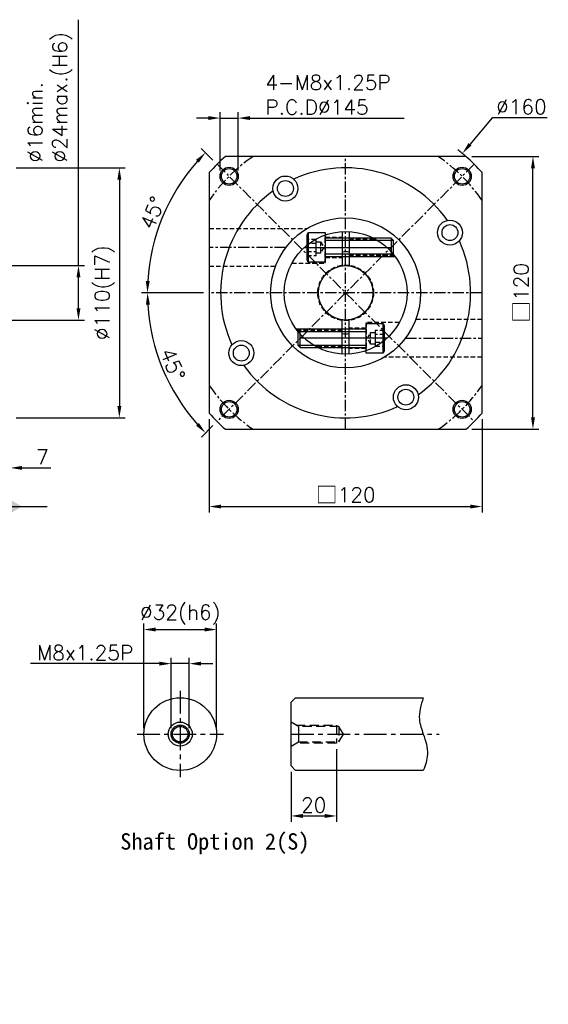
# Model space of a CAD drawing. Header units: millimetres. Extents: x -359 to 775, y -19 to 567.
# Tile 2 of 2: x 84 to 317, y 134 to 567. Entities that reach past the tile are written whole.
import ezdxf

# ---------------------------------------------------------------- set-up
doc = ezdxf.new("R2010")
doc.units = ezdxf.units.MM
doc.header["$LTSCALE"] = 4
doc.linetypes.add('CENTER', pattern=[2, 1.25, -0.25, 0.25, -0.25])
doc.linetypes.add('DASHED', pattern=[0.75, 0.5, -0.25])
for name, color, linetype in [('DIM', 6, 'Continuous'), ('M8x30L', 7, 'Continuous'), ('MF120X1-012', 7, 'Continuous'), ('MF120X1-212', 7, 'Continuous'), ('MF120X1-511', 7, 'Continuous'), ('圖框', 7, 'Continuous')]:
    doc.layers.add(name, color=color, linetype=linetype)
doc.styles.get("Standard").update_dxf_attribs({"font": 'romans.shx'})
doc.dimstyles.new('R', dxfattribs={"dimscale": 2.6, "dimtxt": 2.5, "dimasz": 2, "dimexe": 1, "dimexo": 1, "dimgap": 0.6, "dimtad": 1, "dimtoh": 1, "dimdec": 4, "dimdsep": 46, "dimtxsty": 'Standard', "dimcen": 0.5, "dimdle": 1, "dimclrt": 7, "dimadec": 4, "dimazin": 2, "dimtfac": 1, "dimtdec": 4, "dimtofl": 0, "dimtmove": 0, "dimatfit": 3, "dimfxl": 0, "dimtolj": 1, "dimarcsym": 0})
doc.dimstyles.get("Standard").update_dxf_attribs({"dimscale": 2.6, "dimtxt": 2.5, "dimasz": 2, "dimexe": 1, "dimexo": 1, "dimgap": 0.6, "dimtad": 1, "dimdec": 4, "dimdsep": 46, "dimtxsty": 'Standard', "dimcen": 0.5, "dimdle": 1, "dimclrt": 7, "dimadec": 4, "dimazin": 2, "dimtfac": 1, "dimtdec": 4, "dimtofl": 0, "dimtmove": 0, "dimatfit": 3, "dimfxl": 0, "dimtolj": 1, "dimarcsym": 0})

# ---------------------------------------------------------------- blocks, each defined once
blk = doc.blocks.new('*D23')
at = {"layer": 'Defpoints', "color": 0, "ltscale": 2}
for p in [(284.19, 503.51), (167.62, 446.94), (287.62, 446.94), (143.42, 424.38), (171.05, 390.37)]:
    blk.add_point(p, dxfattribs=at)
at = {"layer": '圖框', "color": 0, "lineweight": -2, "ltscale": 2}
for p, q in [((165.02, 446.94), (137.85, 446.94)), ((169.21, 388.53), (164.15, 383.47))]:
    blk.add_line(p, q, dxfattribs=at)
blk.add_arc((227.62, 446.94), 87.16, 183.4187, 221.5813, dxfattribs=at)
at = {"layer": '圖框', "color": 0, "ltscale": 2}
for points in [[(139.74, 441.71), (141.48, 441.77), (140.45, 446.94)], [(163.05, 389.68), (161.79, 388.5), (165.98, 385.31)]]:
    blk.add_solid(points, dxfattribs=at)
at = {"layer": '圖框', "color": 7, "ltscale": 2, "insert": (151.53, 415.42), "char_height": 6.5, "attachment_point": 5, "rotation": 292.5}
blk.add_mtext('\\A1;45°', dxfattribs=at)
blk = doc.blocks.new('*D24')
at = {"layer": 'Defpoints', "color": 0, "ltscale": 2}
for p in [(171.05, 503.51), (152.09, 490.54), (167.62, 446.94), (287.62, 446.94), (284.19, 390.37)]:
    blk.add_point(p, dxfattribs=at)
at = {"layer": '圖框', "color": 0, "lineweight": -2, "ltscale": 2}
for p, q in [((169.21, 505.34), (164.11, 510.45)), ((165.02, 446.94), (137.8, 446.94))]:
    blk.add_line(p, q, dxfattribs=at)
blk.add_arc((227.62, 446.94), 87.21, 138.4167, 176.5833, dxfattribs=at)
at = {"layer": '圖框', "color": 0, "ltscale": 2}
for points in [[(161.75, 505.42), (163.01, 504.23), (165.95, 508.61)], [(141.42, 452.11), (139.69, 452.16), (140.4, 446.94)]]:
    blk.add_solid(points, dxfattribs=at)
at = {"layer": '圖框', "color": 7, "ltscale": 2, "insert": (142.6, 482.15), "char_height": 6.5, "attachment_point": 5, "rotation": 67.5}
blk.add_mtext('\\A1;45°', dxfattribs=at)
blk = doc.blocks.new('*D12')
at = {"layer": 'Defpoints', "color": 0, "ltscale": 2}
for p in [(180.35, 523.82), (172.35, 498.2), (180.35, 498.2)]:
    blk.add_point(p, dxfattribs=at)
at = {"layer": '圖框', "color": 0, "lineweight": -2, "ltscale": 2}
for p, q in [((172.35, 500.8), (172.35, 526.42)), ((180.35, 500.8), (180.35, 526.42)), ((167.15, 523.82), (161.95, 523.82)), ((172.35, 523.82), (180.35, 523.82)), ((185.55, 523.82), (253.3, 523.82))]:
    blk.add_line(p, q, dxfattribs=at)
at = {"layer": '圖框', "color": 0, "ltscale": 2}
for points in [[(167.15, 524.69), (167.15, 522.96), (172.35, 523.82)], [(185.55, 524.69), (185.55, 522.96), (180.35, 523.82)]]:
    blk.add_solid(points, dxfattribs=at)
at = {"layer": '圖框', "color": 7, "ltscale": 2, "insert": (192.31, 542.72), "char_height": 6.5, "attachment_point": 1}
blk.add_mtext('\\A1;4-M8x1.25P\\PP.C.D%%C145', dxfattribs=at)
blk = doc.blocks.new('*D25')
at = {"layer": 'Defpoints', "color": 0, "ltscale": 2}
for p in [(278.99, 508.27), (176.25, 385.61)]:
    blk.add_point(p, dxfattribs=at)
at = {"layer": '圖框', "color": 0, "lineweight": -2, "ltscale": 2}
for p, q in [((292.11, 523.94), (282.33, 512.25)), ((316.27, 523.94), (292.11, 523.94)), ((226.32, 446.94), (228.92, 446.94)), ((227.62, 445.64), (227.62, 448.24))]:
    blk.add_line(p, q, dxfattribs=at)
blk.add_arc((227.62, 446.94), 80, 48.5904, 51.9112, dxfattribs=at)
at = {"layer": '圖框', "color": 0, "ltscale": 2}
blk.add_solid([(281.66, 512.81), (282.99, 511.7), (278.99, 508.27)], dxfattribs=at)
at = {"layer": '圖框', "color": 7, "ltscale": 2, "insert": (304.97, 528.75), "char_height": 6.5, "attachment_point": 5}
blk.add_mtext('\\A1;∅160', dxfattribs=at)
blk = doc.blocks.new('六角承窩頭螺栓M8X30L')
at = {"color": 0}
for p, q in [((-7.5, 6.5), (-7.5, -6.5)), ((30, 3), (0, 3)), ((29, 4), (29, -4)), ((30, -3), (0, -3))]:
    blk.add_line(p, q, dxfattribs=at)
at = {"color": 0, "linetype": 'CENTER'}
blk.add_line((-8, 0), (30, 0), dxfattribs=at)
at = {"color": 0}
blk.add_lwpolyline([(-7.5, -6.5), (-8, -5.63), (-8, 5.63), (-7.5, 6.5), (0, 6.5), (0, -6.5)], close=True, dxfattribs=at)
blk.add_lwpolyline([(0, -4.6, -0.414214), (0.6, -4), (29, -4), (30, -3), (30, 3), (29, 4), (0.6, 4, -0.414214), (0, 4.6)], format="xyb", dxfattribs=at)
at = {"color": 0, "linetype": 'DASHED'}
for points in [[(-8, 3.5), (-8, -3.5), (-4, -3.5), (-4, 3.5)], [(-8, 1.75), (-8, -1.75), (-4, -1.75), (-4, 1.75)], [(-4, -2.5), (-4, 2.5), (-2, 2.5), (-2, -2.5)]]:
    blk.add_lwpolyline(points, close=True, dxfattribs=at)
blk.add_lwpolyline([(-2, 2.5), (-0.56, 0), (-2, -2.5)], dxfattribs=at)
blk = doc.blocks.new('*D20')
at = {"layer": 'Defpoints', "color": 0, "ltscale": 2}
for p in [(170.83, 298.83), (138.83, 252.83), (170.83, 252.83)]:
    blk.add_point(p, dxfattribs=at)
at = {"layer": '圖框', "color": 0, "lineweight": -2, "ltscale": 2}
for p, q in [((138.83, 255.43), (138.83, 301.43)), ((170.83, 255.43), (170.83, 301.43)), ((144.03, 298.83), (165.63, 298.83))]:
    blk.add_line(p, q, dxfattribs=at)
at = {"layer": '圖框', "color": 0, "ltscale": 2}
for points in [[(144.03, 299.7), (144.03, 297.97), (138.83, 298.83)], [(165.63, 299.7), (165.63, 297.97), (170.83, 298.83)]]:
    blk.add_solid(points, dxfattribs=at)
at = {"layer": '圖框', "color": 7, "ltscale": 2, "insert": (154.83, 305.34), "char_height": 6.5, "attachment_point": 5}
blk.add_mtext('\\A1;%%C32(h6)', dxfattribs=at)
blk = doc.blocks.new('*D21')
at = {"layer": 'Defpoints', "color": 0, "ltscale": 2}
for p in [(158.83, 283.83), (150.83, 252.83), (158.83, 252.83)]:
    blk.add_point(p, dxfattribs=at)
at = {"layer": '圖框', "color": 0, "lineweight": -2, "ltscale": 2}
for p, q in [((150.83, 255.43), (150.83, 286.43)), ((158.83, 255.43), (158.83, 286.43)), ((145.63, 283.83), (89, 283.83)), ((158.83, 283.83), (150.83, 283.83)), ((164.03, 283.83), (169.23, 283.83))]:
    blk.add_line(p, q, dxfattribs=at)
at = {"layer": '圖框', "color": 0, "ltscale": 2}
for points in [[(145.63, 284.7), (145.63, 282.97), (150.83, 283.83)], [(164.03, 284.7), (164.03, 282.97), (158.83, 283.83)]]:
    blk.add_solid(points, dxfattribs=at)
at = {"layer": '圖框', "color": 7, "ltscale": 2, "insert": (113, 288.64), "char_height": 6.5, "attachment_point": 5}
blk.add_mtext('\\A1;M8x1.25P', dxfattribs=at)
blk = doc.blocks.new('*D22')
at = {"layer": 'Defpoints', "color": 0, "ltscale": 2}
for p in [(223.59, 248.83), (203.59, 238.83), (223.59, 216.83)]:
    blk.add_point(p, dxfattribs=at)
at = {"layer": '圖框', "color": 0, "lineweight": -2, "ltscale": 2}
for p, q in [((223.59, 246.23), (223.59, 214.23)), ((203.59, 236.23), (203.59, 214.23)), ((208.79, 216.83), (218.39, 216.83))]:
    blk.add_line(p, q, dxfattribs=at)
at = {"layer": '圖框', "color": 0, "ltscale": 2}
for points in [[(208.79, 217.7), (208.79, 215.97), (203.59, 216.83)], [(218.39, 217.7), (218.39, 215.97), (223.59, 216.83)]]:
    blk.add_solid(points, dxfattribs=at)
at = {"layer": '圖框', "color": 7, "ltscale": 2, "insert": (213.59, 221.64), "char_height": 6.5, "attachment_point": 5}
blk.add_mtext('\\A1;20', dxfattribs=at)
blk = doc.blocks.new('*D26')
at = {"color": 0, "lineweight": -2}
for p, q in [((167.62, 391.42), (167.62, 350.34)), ((287.62, 391.42), (287.62, 350.34)), ((172.82, 352.94), (282.42, 352.94))]:
    blk.add_line(p, q, dxfattribs=at)
at = {"color": 0}
for points in [[(172.82, 353.8), (172.82, 352.07), (167.62, 352.94)], [(282.42, 353.8), (282.42, 352.07), (287.62, 352.94)]]:
    blk.add_solid(points, dxfattribs=at)
at = {"layer": 'Defpoints', "color": 0}
for p in [(167.62, 394.02), (287.62, 394.02), (287.62, 352.94)]:
    blk.add_point(p, dxfattribs=at)
at = {"color": 7, "insert": (227.62, 358.02), "char_height": 6.5, "attachment_point": 5}
blk.add_mtext('\\A1;{\\fPMingLiU|b0|i0|c136|p18;\\H1.083x;\\C0;□}120', dxfattribs=at)
blk = doc.blocks.new('*D34')
at = {"color": 0, "lineweight": -2}
for p, q in [((283.13, 506.94), (312.64, 506.94)), ((310.04, 392.14), (310.04, 501.74)), ((283.13, 386.94), (312.64, 386.94))]:
    blk.add_line(p, q, dxfattribs=at)
at = {"color": 0}
for points in [[(309.17, 501.74), (310.9, 501.74), (310.04, 506.94)], [(309.17, 392.14), (310.9, 392.14), (310.04, 386.94)]]:
    blk.add_solid(points, dxfattribs=at)
at = {"layer": 'Defpoints', "color": 0}
for p in [(280.53, 506.94), (310.04, 506.94), (280.53, 386.94)]:
    blk.add_point(p, dxfattribs=at)
at = {"color": 7, "insert": (304.96, 446.94), "char_height": 6.5, "attachment_point": 5, "rotation": 90}
blk.add_mtext('\\A1;{\\fPMingLiU|b0|i0|c136|p18;\\H1.083x;\\C0;□}120', dxfattribs=at)
blk = doc.blocks.new('*D68')
at = {"layer": 'Defpoints', "color": 0, "ltscale": 2}
for p in [(73.06, 391.94), (80.06, 387.94), (80.06, 369.94)]:
    blk.add_point(p, dxfattribs=at)
at = {"layer": '圖框', "color": 0, "lineweight": -2, "ltscale": 2}
for p, q in [((73.06, 389.34), (73.06, 367.34)), ((80.06, 385.34), (80.06, 367.34)), ((67.86, 369.94), (62.66, 369.94)), ((73.06, 369.94), (80.06, 369.94)), ((85.26, 369.94), (97.92, 369.94))]:
    blk.add_line(p, q, dxfattribs=at)
at = {"layer": '圖框', "color": 0, "ltscale": 2}
for points in [[(67.86, 370.8), (67.86, 369.07), (73.06, 369.94)], [(85.26, 370.8), (85.26, 369.07), (80.06, 369.94)]]:
    blk.add_solid(points, dxfattribs=at)
at = {"layer": '圖框', "color": 7, "ltscale": 2, "insert": (94.19, 374.75), "char_height": 6.5, "attachment_point": 5}
blk.add_mtext('\\A1;7', dxfattribs=at)
blk = doc.blocks.new('*D73')
at = {"layer": 'Defpoints', "color": 0, "ltscale": 2}
for p in [(60.06, 458.94), (60.06, 434.94), (110.06, 434.94)]:
    blk.add_point(p, dxfattribs=at)
at = {"layer": '圖框', "color": 0, "lineweight": -2, "ltscale": 2}
for p, q in [((110.06, 458.94), (110.06, 567.1)), ((62.66, 458.94), (112.66, 458.94)), ((110.06, 440.14), (110.06, 453.74)), ((62.66, 434.94), (112.66, 434.94))]:
    blk.add_line(p, q, dxfattribs=at)
at = {"layer": '圖框', "color": 0, "ltscale": 2}
for points in [[(109.2, 453.74), (110.93, 453.74), (110.06, 458.94)], [(109.2, 440.14), (110.93, 440.14), (110.06, 434.94)]]:
    blk.add_solid(points, dxfattribs=at)
at = {"layer": '圖框', "color": 7, "ltscale": 2, "insert": (87.76, 504.25), "char_height": 6.5, "attachment_point": 1, "rotation": 90}
blk.add_mtext('\\A1;%%C16min.\\P%%C24max.(H6)', dxfattribs=at)
blk = doc.blocks.new('*D74')
at = {"layer": 'Defpoints', "color": 0, "ltscale": 2}
for p in [(80.06, 501.94), (80.06, 391.94), (128.06, 391.94)]:
    blk.add_point(p, dxfattribs=at)
at = {"layer": '圖框', "color": 0, "lineweight": -2, "ltscale": 2}
for p, q in [((82.66, 501.94), (130.66, 501.94)), ((128.06, 496.74), (128.06, 397.14)), ((82.66, 391.94), (130.66, 391.94))]:
    blk.add_line(p, q, dxfattribs=at)
at = {"layer": '圖框', "color": 0, "ltscale": 2}
for points in [[(127.2, 496.74), (128.93, 496.74), (128.06, 501.94)], [(127.2, 397.14), (128.93, 397.14), (128.06, 391.94)]]:
    blk.add_solid(points, dxfattribs=at)
at = {"layer": '圖框', "color": 7, "ltscale": 2, "insert": (121.55, 447.03), "char_height": 6.5, "attachment_point": 5, "rotation": 90}
blk.add_mtext('\\A1;%%c110(H7)', dxfattribs=at)

msp = doc.modelspace()

# ---------------------------------------------------------------- linework, layer by layer
at = {"layer": 'MF120X1-012', "color": 0, "linetype": 'CENTER', "ltscale": 2}
for p, q in [((154.82693, 271.83175), (154.82693, 233.83175)), ((135.82693, 252.83175), (173.82693, 252.83175))]:
    msp.add_line(p, q, dxfattribs=at)
at = {"layer": 'MF120X1-012', "color": 0, "ltscale": 2}
for p, q in [((203.58695, 266.83175), (205.58695, 268.83175)), ((205.58695, 268.83175), (261.78695, 268.83175)), ((203.58695, 238.83175), (203.58695, 266.83175)), ((206.87785, 256.23175), (206.87785, 249.43175)), ((205.58695, 236.83175), (203.58695, 238.83175)), ((261.78695, 236.83175), (205.58695, 236.83175))]:
    msp.add_line(p, q, dxfattribs=at)
at = {"layer": 'MF120X1-012', "color": 0, "linetype": 'DASHED', "ltscale": 2}
msp.add_line((224.67592, 256.23175), (224.67592, 249.43175), dxfattribs=at)
for points in [[(203.58695, 247.53175), (206.87785, 249.43175), (224.67592, 249.43175), (226.63892, 252.83175), (224.67592, 256.23175), (206.87785, 256.23175), (203.58695, 258.13175)], [(205.83862, 256.83175), (223.58695, 256.83175), (223.58695, 248.83175), (205.83862, 248.83175)]]:
    msp.add_lwpolyline(points, dxfattribs=at)
at = {"layer": 'MF120X1-012', "color": 0, "ltscale": 2}
for radius in [16, 5.3, 4, 3.4]:
    msp.add_circle((154.82693, 252.83175), radius, dxfattribs=at)
at = {"layer": 'MF120X1-212', "color": 0}
for p, q in [((226.11648, 473.89625), (226.11648, 458.84383)), ((229.11648, 473.89625), (229.11648, 458.84383)), ((226.11648, 419.97964), (226.11648, 435.03206)), ((229.11648, 419.97964), (229.11648, 435.03206))]:
    msp.add_line(p, q, dxfattribs=at)
at = {"layer": 'MF120X1-212', "color": 0, "linetype": 'DASHED'}
for p, q in [((218.61648, 471.43795), (226.11648, 471.43795)), ((229.11648, 470.93795), (239.98579, 470.93795)), ((229.11648, 470.33795), (241.08644, 470.33795)), ((229.11648, 463.53795), (248.91061, 463.53795)), ((218.61648, 462.43795), (226.11648, 462.43795)), ((229.11648, 462.93795), (249.36504, 462.93795)), ((226.11648, 430.93795), (205.86791, 430.93795)), ((226.11648, 430.33795), (206.32235, 430.33795)), ((236.61648, 431.43795), (229.11648, 431.43795)), ((226.11648, 423.53795), (214.14651, 423.53795)), ((226.11648, 422.93795), (215.24716, 422.93795)), ((236.61648, 422.43795), (229.11648, 422.43795))]:
    msp.add_line(p, q, dxfattribs=at)
at = {"layer": 'MF120X1-212', "color": 0, "linetype": 'CENTER'}
for p, q in [((209.47812, 466.93795), (245.75483, 466.93795)), ((245.75483, 426.93795), (209.47812, 426.93795))]:
    msp.add_line(p, q, dxfattribs=at)
at = {"layer": 'MF120X1-212', "color": 0, "linetype": 'DASHED'}
for points in [[(203.95216, 459.93795), (218.61648, 459.93795), (218.61648, 472.39379)], [(251.2808, 433.93795), (236.61648, 433.93795), (236.61648, 421.4821)]]:
    msp.add_lwpolyline(points, dxfattribs=at)
at = {"layer": 'MF120X1-212', "color": 0}
for radius in [27, 12]:
    msp.add_circle((227.61648, 446.93795), radius, dxfattribs=at)
at = {"layer": 'MF120X1-212', "color": 0, "linetype": 'DASHED'}
msp.add_circle((227.61648, 446.93795), 12.25, dxfattribs=at)
at = {"layer": 'MF120X1-212', "color": 0}
for start, end in [(85.2198082, 94.7801918), (265.2198082, 274.7801918)]:
    msp.add_arc((227.61648, 446.93795), 18, start, end, dxfattribs=at)
at = {"layer": 'MF120X1-511', "color": 0, "linetype": 'CENTER'}
for p, q in [((227.61648, 386.93795), (227.61648, 506.93795)), ((284.18502, 503.50649), (171.04793, 390.3694)), ((171.04793, 503.50649), (284.18502, 390.3694)), ((201.36767, 466.93795), (167.61648, 466.93795)), ((287.61648, 446.93795), (167.61648, 446.93795)), ((253.86529, 426.93795), (287.61648, 426.93795))]:
    msp.add_line(p, q, dxfattribs=at)
at = {"layer": 'MF120X1-511', "color": 0, "linetype": 'DASHED'}
for p, q in [((167.61648, 475.18795), (210.55959, 475.18795)), ((167.61648, 458.68795), (196.7792, 458.68795)), ((287.61648, 435.18795), (258.45375, 435.18795)), ((287.61648, 418.68795), (244.67337, 418.68795))]:
    msp.add_line(p, q, dxfattribs=at)
at = {"layer": 'MF120X1-511', "color": 0}
msp.add_lwpolyline([(280.5315, 386.93795, 0.031342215), (287.61648, 394.02292), (287.61648, 499.85297, 0.031342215), (280.5315, 506.93795), (174.70145, 506.93795, 0.031342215), (167.61648, 499.85297), (167.61648, 394.02292, 0.031342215), (174.70145, 386.93795)], format="xyb", close=True, dxfattribs=at)
for centre, radius in [((176.35123, 498.20319), 4), ((176.35123, 498.20319), 3.4), ((201.11648, 492.83729), 5.5), ((278.88172, 498.20319), 4), ((278.88172, 498.20319), 3.4), ((201.11648, 492.83729), 3.5), ((227.61648, 446.93795), 33), ((273.51582, 473.43795), 5.5), ((273.51582, 473.43795), 3.5), ((181.71713, 420.43795), 5.5), ((181.71713, 420.43795), 3.5), ((254.11648, 401.0386), 5.5), ((254.11648, 401.0386), 3.5), ((176.35123, 395.6727), 4), ((176.35123, 395.6727), 3.4), ((278.88172, 395.6727), 4), ((278.88172, 395.6727), 3.4)]:
    msp.add_circle(centre, radius, dxfattribs=at)
at = {"layer": 'MF120X1-511', "color": 0, "linetype": 'CENTER'}
for start, end in [(124.1484243, 145.8515757), (34.1484243, 55.8515757), (214.1484243, 235.8515757), (304.1484243, 325.8515757)]:
    msp.add_arc((227.61648, 446.93795), 72.5, start, end, dxfattribs=at)
at = {"layer": 'MF120X1-511', "color": 0}
for start, end in [(35.4391507, 114.5608493), (125.4391507, 204.5608493), (305.4391507, 24.5608493), (215.4391507, 294.5608493)]:
    msp.add_arc((227.61648, 446.93795), 55, start, end, dxfattribs=at)
at = {"layer": '圖框', "color": 0, "linetype": 'CENTER', "ltscale": 2}
msp.add_line((203.58695, 252.83175), (268.73743, 252.83175), dxfattribs=at)
at = {"layer": '圖框', "color": 0, "ltscale": 2}
msp.add_spline([(261.78695, 268.83175), (260.05728, 259.26974), (261.78695, 252.83175), (263.62963, 243.94227), (261.78695, 236.83175)], degree=3, dxfattribs=at)

# ---------------------------------------------------------------- block references
at = {"layer": 'M8x30L', "color": 0}
msp.add_blockref('六角承窩頭螺栓M8X30L', (218.61648, 466.93795), dxfattribs=at)
at = {"layer": 'M8x30L', "color": 0, "rotation": 180}
msp.add_blockref('六角承窩頭螺栓M8X30L', (236.61648, 426.93795), dxfattribs=at)

# ---------------------------------------------------------------- texts
at = {"color": 0, "insert": (128.44565, 209.21741), "char_height": 7.2, "width": 99.7150159, "attachment_point": 1}
msp.add_mtext('{\\fDFKai-SB|b1|i0|c0|p65;Shaft Option 2(S)}', dxfattribs=at)
at = {"layer": 'DIM', "color": 7, "char_height": 3.125, "width": 2, "attachment_point": 1}
for insert in [(88.33562, 149.09553), (116.37101, 133.97787)]:
    msp.add_mtext('\\A1;', dxfattribs=dict(at, insert=insert))

# ---------------------------------------------------------------- dimensions: what is measured, and where the dimension line sits
at = {"color": 0}
dim = msp.add_linear_dim(base=(310.03616, 506.93795), p1=(280.5315, 386.93795), p2=(280.5315, 506.93795), angle=90, text='{\\fPMingLiU|b0|i0|c136|p18;\\H1.083x;\\C0;□}<>', dimstyle='Standard', dxfattribs=at)
dim.commit()
dim.dimension.update_dxf_attribs({"geometry": '*D34', "text_midpoint": (310.03616, 446.93795), "dimtype": 160})
dim = msp.add_linear_dim(base=(287.61648, 352.93795), p1=(167.61648, 394.02292), p2=(287.61648, 394.02292), text='{\\fPMingLiU|b0|i0|c136|p18;\\H1.083x;\\C0;□}<>', dimstyle='Standard', dxfattribs=at)
dim.commit()
dim.dimension.update_dxf_attribs({"geometry": '*D26', "text_midpoint": (227.61648, 352.93795), "dimtype": 160})
at = {"layer": '圖框', "color": 0, "ltscale": 2}
for base, p1, p2, text, picture, middle in [((110.06179, 434.93795), (60.06179, 458.93795), (60.06179, 434.93795), '%%C16min.\\P%%C24max.(H6)', '*D73', (110.06179, 534.89474)), ((128.06179, 391.93795), (80.06179, 501.93795), (80.06179, 391.93795), '%%c<>(H7)', '*D74', (128.06179, 447.02631))]:
    dim = msp.add_linear_dim(base=base, p1=p1, p2=p2, angle=90, text=text, dimstyle='Standard', override={"dimtmove": 0}, dxfattribs=at)
    dim.commit()
    dim.dimension.update_dxf_attribs({"geometry": picture, "text_midpoint": middle, "dimtype": 160})
dim = msp.add_linear_dim(base=(180.35123, 523.82346), p1=(172.35123, 498.20319), p2=(180.35123, 498.20319), text='4-M<>x1.25P\\PP.C.D%%C145', dimstyle='Standard', override={"dimtofl": 1}, dxfattribs=at)
dim.commit()
dim.dimension.update_dxf_attribs({"geometry": '*D12', "text_midpoint": (222.02552, 534.05013)})
dim = msp.add_diameter_dim_2p(p1=(176.24601, 385.61034), p2=(278.98694, 508.26555), dimstyle='R', dxfattribs=at)
dim.commit()
dim.dimension.update_dxf_attribs({"geometry": '*D25', "text_midpoint": (304.97239, 523.93795), "dimtype": 163})
for base, line2, picture, middle in [((152.08713, 490.54483), ((171.04793, 503.50649), (284.18502, 390.3694)), '*D24', (142.59759, 482.15392)), ((143.42495, 424.37889), ((284.18502, 503.50649), (171.04793, 390.3694)), '*D23', (151.53363, 415.4234))]:
    dim = msp.add_angular_dim_2l(base=base, line1=((287.61648, 446.93795), (167.61648, 446.93795)), line2=line2, dimstyle='Standard', dxfattribs=at)
    dim.commit()
    dim.dimension.update_dxf_attribs({"geometry": picture, "text_midpoint": middle})
dim = msp.add_linear_dim(base=(80.06179, 369.93795), p1=(73.06179, 391.93795), p2=(80.06179, 387.93795), dimstyle='Standard', override={"dimtofl": 1}, dxfattribs=at)
dim.commit()
dim.dimension.update_dxf_attribs({"geometry": '*D68', "text_midpoint": (94.18846, 374.74795)})
for base, p1, p2, text, override, picture, middle in [((170.82693, 298.83175), (138.82693, 252.83175), (170.82693, 252.83175), '%%C<>(h6)', {"dimtmove": 0}, '*D20', (154.82693, 298.83175)), ((158.82693, 283.83175), (150.82693, 252.83175), (158.82693, 252.83175), 'M<>x1.25P', {"dimtofl": 1, "dimtmove": 0}, '*D21', (112.99591, 283.83175))]:
    dim = msp.add_linear_dim(base=base, p1=p1, p2=p2, text=text, dimstyle='Standard', override=override, dxfattribs=at)
    dim.commit()
    dim.dimension.update_dxf_attribs({"geometry": picture, "text_midpoint": middle, "dimtype": 160})
dim = msp.add_linear_dim(base=(223.58695, 216.83175), p1=(203.58695, 238.83175), p2=(223.58695, 248.83175), dimstyle='Standard', dxfattribs=at)
dim.commit()
dim.dimension.update_dxf_attribs({"geometry": '*D22', "text_midpoint": (213.58695, 216.83175), "dimtype": 160})

# ---------------------------------------------------------------- leaders
msp.add_leader([(80.06179, 352.93795), (96.24916, 352.93795)], dimstyle='Standard', override={"dimldrblk": 'DatumFilled'}, dxfattribs=at)

doc.saveas('drawing.dxf')
